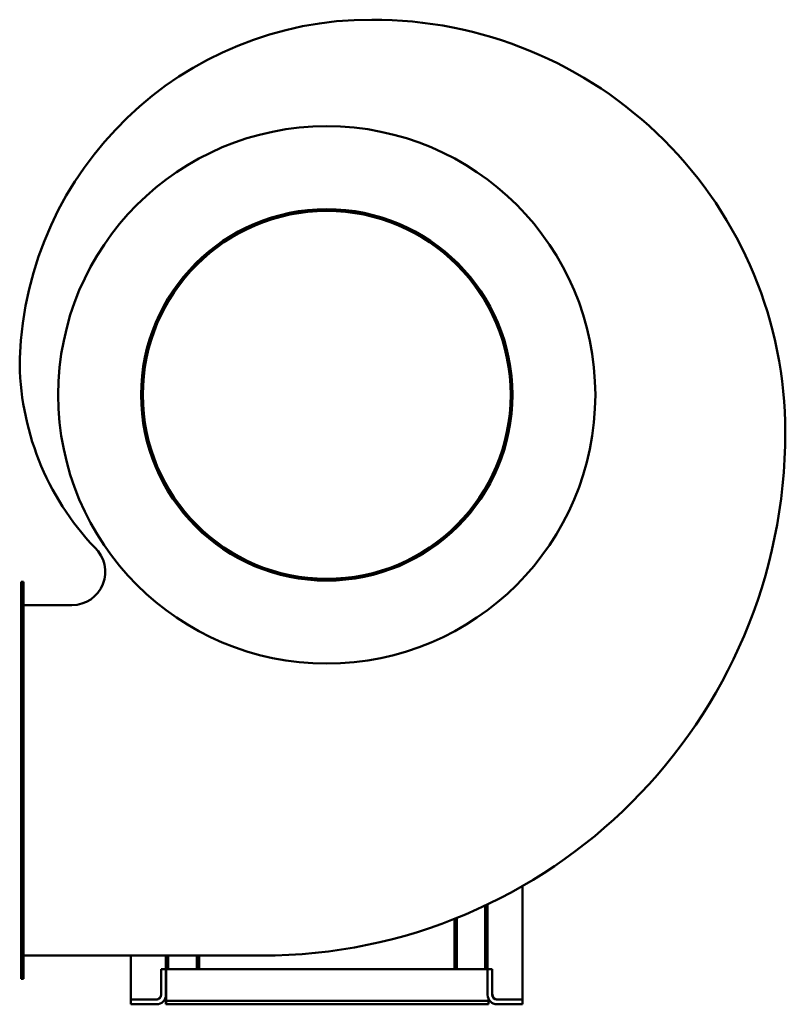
# Model space of a CAD drawing. Header units: millimetres. Extents: x 1422 to 2078, y 816 to 1659.
import ezdxf

# ---------------------------------------------------------------- set-up
doc = ezdxf.new("R2010")
doc.units = ezdxf.units.MM
doc.header["$LTSCALE"] = 8.333333
doc.layers.add('Widoczne (ISO)', color=7, linetype='Continuous', lineweight=50)

msp = doc.modelspace()

# ---------------------------------------------------------------- linework, layer by layer
at = {"layer": 'Widoczne (ISO)'}
for p, q in [((1423.41, 1177.77), (1423.41, 1177.77)), ((1423.41, 1177.77), (1425.41, 1177.77)), ((1423.41, 1177.77), (1423.41, 837.77)), ((1425.41, 1177.77), (1423.41, 1177.77)), ((1425.41, 1177.77), (1425.41, 1177.77)), ((1425.41, 837.77), (1425.41, 1177.77)), ((1427.41, 1157.77), (1425.41, 1157.77)), ((1427.41, 1157.77), (1466.95, 1157.77)), ((1852.89, 917.4), (1852.89, 820.03)), ((1820.89, 900.69), (1820.89, 846.03)), ((1822.89, 846.03), (1822.89, 901.64)), ((1794.41, 889.22), (1794.41, 846.03)), ((1796.41, 846.03), (1796.41, 890.01)), ((1425.41, 857.77), (1427.41, 857.77)), ((1629.45, 857.77), (1427.41, 857.77)), ((1517.41, 820.03), (1517.41, 857.77)), ((1547.41, 857.77), (1547.41, 846.03)), ((1549.41, 846.03), (1549.41, 857.77)), ((1573.89, 857.77), (1573.89, 846.03)), ((1575.89, 846.03), (1575.89, 857.77)), ((1547.41, 846.03), (1543.41, 846.03)), ((1543.41, 846.03), (1543.41, 824.03)), ((1547.41, 846.03), (1547.41, 824.03)), ((1547.67, 822.03), (1547.67, 846.03)), ((1547.67, 846.03), (1822.89, 846.03)), ((1826.89, 846.03), (1822.89, 846.03)), ((1822.89, 846.03), (1822.89, 824.03)), ((1826.89, 846.03), (1826.89, 824.03)), ((1425.41, 837.77), (1423.41, 837.77)), ((1517.41, 820.03), (1539.41, 820.03)), ((1517.41, 820.03), (1517.41, 816.03)), ((1547.41, 824.03), (1547.41, 816.03)), ((1547.67, 819.03), (1547.67, 822.03)), ((1547.67, 816.03), (1547.67, 819.03)), ((1823.67, 819.03), (1547.67, 819.03)), ((1823.67, 819.03), (1823.67, 820.57)), ((1823.67, 816.03), (1823.67, 819.03)), ((1852.89, 820.03), (1830.89, 820.03)), ((1852.89, 816.03), (1852.89, 820.03)), ((1517.41, 816.03), (1539.41, 816.03)), ((1547.67, 816.03), (1547.41, 816.03)), ((1823.67, 816.03), (1547.67, 816.03)), ((1852.89, 816.03), (1830.89, 816.03))]:
    msp.add_line(p, q, dxfattribs=at)
for radius in [230, 159, 157.5]:
    msp.add_circle((1685.15, 1337.77), radius, dxfattribs=at)
for centre, radius, start, end in [((1722.75, 1358.17), 300.8, 89.83546, 177.8855), ((1724.55, 1305.67), 353.3, 0.03813, 90.15182), ((1655.15, 1367.77), 233, 179.63151, 223.61269), ((1629.45, 1306.17), 448.4, 270, 359.96615), ((1466.95, 1186.27), 28.5, 270, 46.81669), ((1538.41, 825.03), 5, 270, 281.53696), ((1539.41, 824.03), 8, 270, 0), ((1539.41, 824.03), 4, 270, 0), ((1830.89, 824.03), 8, 180, 270), ((1830.89, 824.03), 4, 180, 270), ((1831.89, 825.03), 5, 258.46304, 270)]:
    msp.add_arc(centre, radius, start, end, dxfattribs=at)
for points, knots in [([(1539.41, 820.13), (1539.72, 820.2), (1540.03, 820.29), (1540.93, 820.66), (1541.49, 821.04), (1542.37, 821.91), (1542.76, 822.47), (1543.28, 823.71), (1543.41, 824.39), (1543.41, 825.03)], [-0.6676635, -0.6676635, -0.6676635, -0.6676635, -0.5769171, -0.5769171, -0.387482, -0.387482, -0.193741, -0.193741, 0, 0, 0, 0]), ([(1826.89, 825.03), (1826.89, 824.39), (1827.02, 823.72), (1827.53, 822.49), (1827.91, 821.94), (1828.79, 821.06), (1829.35, 820.67), (1830.26, 820.29), (1830.57, 820.2), (1830.89, 820.13)], [0, 0, 0, 0, 0.19207, 0.19207, 0.3841399, 0.3841399, 0.5752461, 0.5752461, 0.6676157, 0.6676157, 0.6676157, 0.6676157])]:
    msp.add_open_spline(points, degree=3, knots=knots, dxfattribs=at)

doc.saveas('drawing.dxf')
